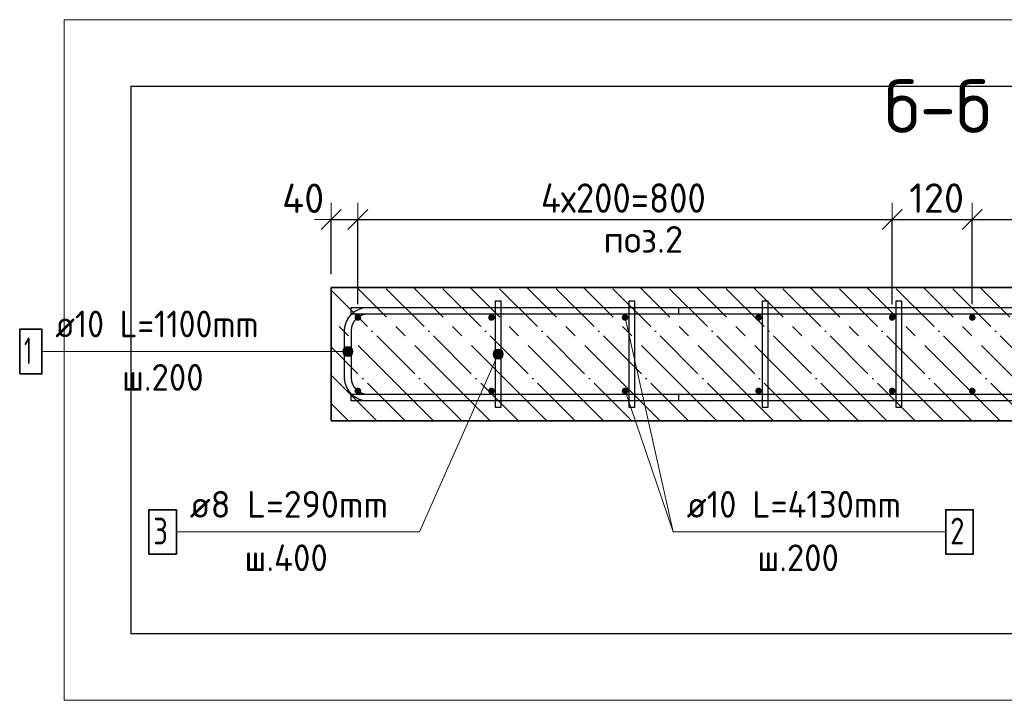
# Model space of a CAD drawing. Header units: millimetres. Extents: x -2995 to 47287, y -2809 to 58122.
# Tile 95 of 143: x 31888 to 33362, y 42293 to 43312. Entities that reach past the tile are written whole.
import ezdxf

# ---------------------------------------------------------------- set-up
doc = ezdxf.new("R2010")
doc.units = ezdxf.units.MM
doc.header["$PDMODE"] = 65
doc.linetypes.add('______11', pattern=[100, 80, -10, 0, -10])
doc.linetypes.add('______5', pattern=[220, 160, -20, 20, -20])
for name, color, linetype, lineweight in [('Standard', 7, 'Continuous', 25), ('Арм.стержн. Арматура края', 96, 'Continuous', 35), ('Арм.стержн. вертикальными 1', 22, 'Continuous', 35), ('Арм.стержн.горизонт. 1', 180, 'Continuous', 35), ('Размерная линия_ общее', 7, 'Continuous', 13)]:
    doc.layers.add(name, color=color, linetype=linetype, lineweight=lineweight)
doc.layers.add('Арм.стержн.Стяжки', color=7, linetype='Continuous', lineweight=35, true_color=0x501e0f)
doc.styles.add('ISOCPEUR', font='ISOCPEUR')
doc.dimstyles.new('DIMSTYLE_3', dxfattribs={"dimtxt": 44, "dimasz": 50, "dimexe": 0, "dimexo": 0, "dimgap": 22, "dimtad": 2, "dimdec": 0, "dimrnd": 5, "dimzin": 12, "dimdsep": 46, "dimtxsty": 'ISOCPEUR', "dimblk1": 'ALL_ML_STRICH', "dimblk2": 'ALL_ML_STRICH', "dimsah": 1, "dimcen": 0, "dimclrd": 7, "dimclre": 256, "dimclrt": 7, "dimadec": 0, "dimazin": 0, "dimtfac": 1, "dimtdec": 0, "dimtix": 1, "dimtmove": 2, "dimatfit": 3, "dimfxl": 0, "dimtzin": 0, "dimlwd": 0, "dimlwe": -3, "dimarcsym": 0})
doc.dimstyles.new('DIMSTYLE_8', dxfattribs={"dimtxt": 44, "dimasz": 50, "dimexe": 0, "dimexo": 0, "dimgap": 22, "dimtad": 2, "dimdec": 0, "dimrnd": 5, "dimzin": 12, "dimdsep": 46, "dimtxsty": 'ISOCPEUR', "dimblk1": 'ALL_ML_STRICH', "dimblk2": 'ALL_ML_STRICH', "dimsah": 1, "dimcen": 0, "dimclrd": 7, "dimclre": 256, "dimclrt": 7, "dimadec": 0, "dimazin": 0, "dimtfac": 1, "dimtdec": 0, "dimtix": 1, "dimtmove": 2, "dimatfit": 3, "dimfxl": 0, "dimtvp": 1.2, "dimtzin": 0, "dimlwd": 0, "dimlwe": -3, "dimarcsym": 0})

# ---------------------------------------------------------------- blocks, each defined once
blk = doc.blocks.new('ALL_ML_STRICH')
at = {"color": 0, "linetype": 'ByBlock', "lineweight": -2}
for p, q in [((-0.3, -0.3), (0.3, 0.3)), ((0, -0.5), (0, 0.5)), ((-1, 0), (0.5, 0))]:
    blk.add_line(p, q, dxfattribs=at)
blk = doc.blocks.new('*D98')
at = {"layer": 'DEFPOINTS', "color": 7, "linetype": 'Continuous', "lineweight": 13, "transparency": 33554687}
for p in [(32354.1, 43013.1), (32354.1, 42911.3), (32394.1, 42866.3)]:
    blk.add_point(p, dxfattribs=at)
at = {"layer": 'Размерная линия_ общее', "color": 253, "linetype": 'Continuous', "lineweight": -2, "true_color": 0xa0a0a0, "transparency": 33554687}
for p, q in [((32354.1, 42931.3), (32354.1, 43013.1)), ((32394.1, 42886.3), (32394.1, 43013.1))]:
    blk.add_line(p, q, dxfattribs=at)
at = {"layer": 'Размерная линия_ общее', "color": 7, "linetype": 'Continuous', "lineweight": -2, "transparency": 33554687}
blk.add_line((32354.1, 43013.1), (32394.1, 43013.1), dxfattribs=at)
at = {"layer": 'Размерная линия_ общее', "color": 7, "linetype": 'Continuous', "lineweight": 13, "transparency": 33554687, "xscale": 50, "yscale": 50, "zscale": 50, "rotation": 180}
blk.add_blockref('ALL_ML_STRICH', (32354.1, 43013.1), dxfattribs=at)
at = {"layer": 'Размерная линия_ общее', "color": 7, "linetype": 'Continuous', "lineweight": 13, "transparency": 33554687, "xscale": 50, "yscale": 50, "zscale": 50}
blk.add_blockref('ALL_ML_STRICH', (32394.1, 43013.1), dxfattribs=at)
at = {"layer": 'Размерная линия_ общее', "color": 7, "linetype": 'Continuous', "lineweight": 13, "transparency": 33554687, "insert": (32312.1, 43044.8), "char_height": 44, "width": 88, "attachment_point": 5, "style": 'ISOCPEUR'}
blk.add_mtext('\\A1;{40}', dxfattribs=at)
blk = doc.blocks.new('*D99')
at = {"layer": 'DEFPOINTS', "color": 7, "linetype": 'Continuous', "lineweight": 13, "transparency": 33554687}
for p in [(32394.1, 43013.1), (32394.1, 42866.3), (33194.1, 42866.3)]:
    blk.add_point(p, dxfattribs=at)
at = {"layer": 'Размерная линия_ общее', "color": 253, "linetype": 'Continuous', "lineweight": -2, "true_color": 0xa0a0a0, "transparency": 33554687}
for p, q in [((32394.1, 42886.3), (32394.1, 43013.1)), ((33194.1, 42886.3), (33194.1, 43013.1))]:
    blk.add_line(p, q, dxfattribs=at)
at = {"layer": 'Размерная линия_ общее', "color": 7, "linetype": 'Continuous', "lineweight": -2, "transparency": 33554687}
blk.add_line((32394.1, 43013.1), (33194.1, 43013.1), dxfattribs=at)
at = {"layer": 'Размерная линия_ общее', "color": 7, "linetype": 'Continuous', "lineweight": 13, "transparency": 33554687, "xscale": 50, "yscale": 50, "zscale": 50, "rotation": 180}
blk.add_blockref('ALL_ML_STRICH', (32394.1, 43013.1), dxfattribs=at)
at = {"layer": 'Размерная линия_ общее', "color": 7, "linetype": 'Continuous', "lineweight": 13, "transparency": 33554687, "xscale": 50, "yscale": 50, "zscale": 50}
blk.add_blockref('ALL_ML_STRICH', (33194.1, 43013.1), dxfattribs=at)
at = {"layer": 'Размерная линия_ общее', "color": 7, "linetype": 'Continuous', "lineweight": 13, "transparency": 33554687, "insert": (32668.1, 43067.1), "char_height": 44, "width": 2.2, "attachment_point": 1, "line_spacing_factor": 0.60241, "style": 'ISOCPEUR'}
blk.add_mtext('\\W0.91;4х200=800', dxfattribs=at)
blk = doc.blocks.new('*D100')
at = {"layer": 'DEFPOINTS', "color": 7, "linetype": 'Continuous', "lineweight": 13, "transparency": 33554687}
for p in [(33194.1, 43013.1), (33194.1, 42866.3), (33314.1, 42866.3)]:
    blk.add_point(p, dxfattribs=at)
at = {"layer": 'Размерная линия_ общее', "color": 253, "linetype": 'Continuous', "lineweight": -2, "true_color": 0xa0a0a0, "transparency": 33554687}
for p, q in [((33194.1, 42886.3), (33194.1, 43013.1)), ((33314.1, 42886.3), (33314.1, 43013.1))]:
    blk.add_line(p, q, dxfattribs=at)
at = {"layer": 'Размерная линия_ общее', "color": 7, "linetype": 'Continuous', "lineweight": -2, "transparency": 33554687}
blk.add_line((33194.1, 43013.1), (33314.1, 43013.1), dxfattribs=at)
at = {"layer": 'Размерная линия_ общее', "color": 7, "linetype": 'Continuous', "lineweight": 13, "transparency": 33554687, "xscale": 50, "yscale": 50, "zscale": 50, "rotation": 180}
blk.add_blockref('ALL_ML_STRICH', (33194.1, 43013.1), dxfattribs=at)
at = {"layer": 'Размерная линия_ общее', "color": 7, "linetype": 'Continuous', "lineweight": 13, "transparency": 33554687, "xscale": 50, "yscale": 50, "zscale": 50}
blk.add_blockref('ALL_ML_STRICH', (33314.1, 43013.1), dxfattribs=at)
at = {"layer": 'Размерная линия_ общее', "color": 7, "linetype": 'Continuous', "lineweight": 13, "transparency": 33554687, "insert": (33260.7, 43045.1), "char_height": 44, "width": 132, "attachment_point": 5, "style": 'ISOCPEUR'}
blk.add_mtext('\\A1;{120}', dxfattribs=at)
blk = doc.blocks.new('*D101')
at = {"layer": 'DEFPOINTS', "color": 7, "linetype": 'Continuous', "lineweight": 13, "transparency": 33554687}
for p in [(33314.1, 43013.1), (33314.1, 42866.3), (34114.1, 42866.3)]:
    blk.add_point(p, dxfattribs=at)
at = {"layer": 'Размерная линия_ общее', "color": 253, "linetype": 'Continuous', "lineweight": -2, "true_color": 0xa0a0a0, "transparency": 33554687}
for p, q in [((33314.1, 42886.3), (33314.1, 43013.1)), ((34114.1, 42886.3), (34114.1, 43013.1))]:
    blk.add_line(p, q, dxfattribs=at)
at = {"layer": 'Размерная линия_ общее', "color": 7, "linetype": 'Continuous', "lineweight": -2, "transparency": 33554687}
blk.add_line((33314.1, 43013.1), (34114.1, 43013.1), dxfattribs=at)
at = {"layer": 'Размерная линия_ общее', "color": 7, "linetype": 'Continuous', "lineweight": 13, "transparency": 33554687, "xscale": 50, "yscale": 50, "zscale": 50, "rotation": 180}
blk.add_blockref('ALL_ML_STRICH', (33314.1, 43013.1), dxfattribs=at)
at = {"layer": 'Размерная линия_ общее', "color": 7, "linetype": 'Continuous', "lineweight": 13, "transparency": 33554687, "xscale": 50, "yscale": 50, "zscale": 50}
blk.add_blockref('ALL_ML_STRICH', (34114.1, 43013.1), dxfattribs=at)
at = {"layer": 'Размерная линия_ общее', "color": 7, "linetype": 'Continuous', "lineweight": 13, "transparency": 33554687, "insert": (33588.1, 43067.1), "char_height": 44, "width": 2.2, "attachment_point": 1, "line_spacing_factor": 0.60241, "style": 'ISOCPEUR'}
blk.add_mtext('\\W0.91;4х200=800', dxfattribs=at)

msp = doc.modelspace()

# ---------------------------------------------------------------- hatches: boundary and pattern name
at = {"layer": 'Арм.стержн. Арматура края', "linetype": 'Continuous', "lineweight": 13, "transparency": 33554687}
for points in [[(32372.7, 42811.5), (32372.7, 42819), (32371.6, 42815.3)], [(32372.7, 42819), (32375.4, 42808.8), (32375.4, 42821.7)], [(32372.7, 42819), (32372.7, 42811.5), (32375.4, 42808.8)], [(32375.4, 42821.7), (32379.1, 42807.8), (32379.1, 42822.8)], [(32375.4, 42821.7), (32375.4, 42808.8), (32379.1, 42807.8)], [(32379.1, 42822.8), (32379.1, 42807.8), (32382.9, 42808.8)], [(32379.1, 42822.8), (32382.9, 42808.8), (32382.9, 42821.7)], [(32382.9, 42821.7), (32382.9, 42808.8), (32385.6, 42811.5)], [(32382.9, 42821.7), (32385.6, 42811.5), (32385.6, 42819)], [(32385.6, 42819), (32385.6, 42811.5), (32386.6, 42815.3)]]:
    msp.add_hatch(color=7, dxfattribs=at).paths.add_polyline_path(points)
at = {"layer": 'Арм.стержн. вертикальными 1', "linetype": 'Continuous', "lineweight": 50, "transparency": 33554687}
for points in [[(32394.1, 42861.3), (32396, 42861.7), (32397.6, 42862.8), (32398.7, 42864.4), (32399.1, 42866.3), (32398.7, 42868.2), (32397.6, 42869.8), (32396, 42870.9), (32394.1, 42871.3), (32392.2, 42870.9), (32390.6, 42869.8), (32389.5, 42868.2), (32389.1, 42866.3), (32389.5, 42864.4), (32390.6, 42862.8), (32392.2, 42861.7)], [(32594.1, 42861.3), (32596, 42861.7), (32597.6, 42862.8), (32598.7, 42864.4), (32599.1, 42866.3), (32598.7, 42868.2), (32597.6, 42869.8), (32596, 42870.9), (32594.1, 42871.3), (32592.2, 42870.9), (32590.6, 42869.8), (32589.5, 42868.2), (32589.1, 42866.3), (32589.5, 42864.4), (32590.6, 42862.8), (32592.2, 42861.7)], [(32794.1, 42861.3), (32796, 42861.7), (32797.6, 42862.8), (32798.7, 42864.4), (32799.1, 42866.3), (32798.7, 42868.2), (32797.6, 42869.8), (32796, 42870.9), (32794.1, 42871.3), (32792.2, 42870.9), (32790.6, 42869.8), (32789.5, 42868.2), (32789.1, 42866.3), (32789.5, 42864.4), (32790.6, 42862.8), (32792.2, 42861.7)], [(32994.1, 42861.3), (32996, 42861.7), (32997.6, 42862.8), (32998.7, 42864.4), (32999.1, 42866.3), (32998.7, 42868.2), (32997.6, 42869.8), (32996, 42870.9), (32994.1, 42871.3), (32992.2, 42870.9), (32990.6, 42869.8), (32989.5, 42868.2), (32989.1, 42866.3), (32989.5, 42864.4), (32990.6, 42862.8), (32992.2, 42861.7)], [(33194.1, 42861.3), (33196, 42861.7), (33197.6, 42862.8), (33198.7, 42864.4), (33199.1, 42866.3), (33198.7, 42868.2), (33197.6, 42869.8), (33196, 42870.9), (33194.1, 42871.3), (33192.2, 42870.9), (33190.6, 42869.8), (33189.5, 42868.2), (33189.1, 42866.3), (33189.5, 42864.4), (33190.6, 42862.8), (33192.2, 42861.7)], [(33314.1, 42861.3), (33316, 42861.7), (33317.6, 42862.8), (33318.7, 42864.4), (33319.1, 42866.3), (33318.7, 42868.2), (33317.6, 42869.8), (33316, 42870.9), (33314.1, 42871.3), (33312.2, 42870.9), (33310.6, 42869.8), (33309.5, 42868.2), (33309.1, 42866.3), (33309.5, 42864.4), (33310.6, 42862.8), (33312.2, 42861.7)], [(32394.1, 42751.3), (32396, 42751.7), (32397.6, 42752.8), (32398.7, 42754.4), (32399.1, 42756.3), (32398.7, 42758.2), (32397.6, 42759.8), (32396, 42760.9), (32394.1, 42761.3), (32392.2, 42760.9), (32390.6, 42759.8), (32389.5, 42758.2), (32389.1, 42756.3), (32389.5, 42754.4), (32390.6, 42752.8), (32392.2, 42751.7)], [(32594.1, 42751.3), (32596, 42751.7), (32597.6, 42752.8), (32598.7, 42754.4), (32599.1, 42756.3), (32598.7, 42758.2), (32597.6, 42759.8), (32596, 42760.9), (32594.1, 42761.3), (32592.2, 42760.9), (32590.6, 42759.8), (32589.5, 42758.2), (32589.1, 42756.3), (32589.5, 42754.4), (32590.6, 42752.8), (32592.2, 42751.7)], [(32794.1, 42751.3), (32796, 42751.7), (32797.6, 42752.8), (32798.7, 42754.4), (32799.1, 42756.3), (32798.7, 42758.2), (32797.6, 42759.8), (32796, 42760.9), (32794.1, 42761.3), (32792.2, 42760.9), (32790.6, 42759.8), (32789.5, 42758.2), (32789.1, 42756.3), (32789.5, 42754.4), (32790.6, 42752.8), (32792.2, 42751.7)], [(32994.1, 42751.3), (32996, 42751.7), (32997.6, 42752.8), (32998.7, 42754.4), (32999.1, 42756.3), (32998.7, 42758.2), (32997.6, 42759.8), (32996, 42760.9), (32994.1, 42761.3), (32992.2, 42760.9), (32990.6, 42759.8), (32989.5, 42758.2), (32989.1, 42756.3), (32989.5, 42754.4), (32990.6, 42752.8), (32992.2, 42751.7)], [(33194.1, 42751.3), (33196, 42751.7), (33197.6, 42752.8), (33198.7, 42754.4), (33199.1, 42756.3), (33198.7, 42758.2), (33197.6, 42759.8), (33196, 42760.9), (33194.1, 42761.3), (33192.2, 42760.9), (33190.6, 42759.8), (33189.5, 42758.2), (33189.1, 42756.3), (33189.5, 42754.4), (33190.6, 42752.8), (33192.2, 42751.7)], [(33314.1, 42751.3), (33316, 42751.7), (33317.6, 42752.8), (33318.7, 42754.4), (33319.1, 42756.3), (33318.7, 42758.2), (33317.6, 42759.8), (33316, 42760.9), (33314.1, 42761.3), (33312.2, 42760.9), (33310.6, 42759.8), (33309.5, 42758.2), (33309.1, 42756.3), (33309.5, 42754.4), (33310.6, 42752.8), (33312.2, 42751.7)]]:
    msp.add_hatch(color=4, dxfattribs=at).paths.add_polyline_path(points)
at = {"layer": 'Арм.стержн.Стяжки', "linetype": 'Continuous', "lineweight": 13, "transparency": 33554687}
for points in [[(32599.7, 42817.3), (32610.2, 42815.7), (32603.3, 42818.7)], [(32603.3, 42818.7), (32610.2, 42815.7), (32607.1, 42818.2)], [(32596.7, 42810.5), (32611, 42808.3), (32597.3, 42814.3)], [(32598.1, 42806.9), (32608.5, 42805.3), (32596.7, 42810.5)], [(32596.7, 42810.5), (32608.5, 42805.3), (32611, 42808.3)], [(32597.3, 42814.3), (32611.5, 42812.1), (32599.7, 42817.3)], [(32597.3, 42814.3), (32611, 42808.3), (32611.5, 42812.1)], [(32604.9, 42803.9), (32598.1, 42806.9), (32601.1, 42804.4)], [(32598.1, 42806.9), (32604.9, 42803.9), (32608.5, 42805.3)], [(32599.7, 42817.3), (32611.5, 42812.1), (32610.2, 42815.7)]]:
    msp.add_hatch(color=7, dxfattribs=at).paths.add_polyline_path(points)

# ---------------------------------------------------------------- linework, layer by layer
at = {"color": 52, "linetype": 'Continuous', "lineweight": -3, "transparency": 33554687}
for p, q in [((32054.2, 43212.2), (32054.2, 42393.1)), ((34410, 43212.2), (32054.2, 43212.2)), ((32054.2, 43212.2), (32054.2, 42393.1)), ((34410, 43212.2), (32054.2, 43212.2)), ((32054.2, 42393.1), (34410, 42393.1)), ((32054.2, 42393.1), (34410, 42393.1))]:
    msp.add_line(p, q, dxfattribs=at)
at = {"layer": 'Standard', "color": 7, "linetype": 'Continuous', "lineweight": 35, "transparency": 33554687}
for p, q in [((34154.1, 42911.3), (32354.1, 42911.3)), ((32354.1, 42911.3), (32354.1, 42711.3)), ((32354.1, 42711.3), (34154.1, 42711.3))]:
    msp.add_line(p, q, dxfattribs=at)
at = {"layer": 'Standard', "color": 253, "linetype": '______11', "lineweight": -3, "true_color": 0xababab, "transparency": 33554687}
for p, q in [((32549.9, 42711.3), (32354.1, 42907.1)), ((32634.7, 42711.3), (32434.7, 42911.3)), ((32719.6, 42711.3), (32519.6, 42911.3)), ((32804.4, 42711.3), (32604.4, 42911.3)), ((32889.3, 42711.3), (32689.3, 42911.3)), ((32974.1, 42711.3), (32774.1, 42911.3)), ((33059, 42711.3), (32859, 42911.3)), ((33143.9, 42711.3), (32943.9, 42911.3)), ((33228.7, 42711.3), (33028.7, 42911.3)), ((33313.6, 42711.3), (33113.6, 42911.3)), ((33398.4, 42711.3), (33198.4, 42911.3)), ((33483.3, 42711.3), (33283.3, 42911.3)), ((32465, 42711.3), (32354.1, 42822.2)), ((32380.2, 42711.3), (32354.1, 42737.4))]:
    msp.add_line(p, q, dxfattribs=at)
at = {"layer": 'Standard', "color": 253, "linetype": '______5', "lineweight": -3, "true_color": 0xababab, "transparency": 33554687}
for p, q in [((32592.3, 42711.3), (32392.3, 42911.3)), ((32677.2, 42711.3), (32477.2, 42911.3)), ((32762, 42711.3), (32562, 42911.3)), ((32846.9, 42711.3), (32646.9, 42911.3)), ((32931.7, 42711.3), (32731.7, 42911.3)), ((33016.6, 42711.3), (32816.6, 42911.3)), ((33101.4, 42711.3), (32901.4, 42911.3)), ((33186.3, 42711.3), (32986.3, 42911.3)), ((33271.1, 42711.3), (33071.1, 42911.3)), ((33356, 42711.3), (33156, 42911.3)), ((33440.8, 42711.3), (33240.8, 42911.3)), ((33525.7, 42711.3), (33325.7, 42911.3)), ((32507.5, 42711.3), (32354.1, 42864.7)), ((32422.6, 42711.3), (32354.1, 42779.8))]:
    msp.add_line(p, q, dxfattribs=at)
at = {"layer": 'Standard', "color": 7, "linetype": 'Continuous', "lineweight": 13, "transparency": 33554687}
msp.add_line((32794.1, 42866.3), (32866.3, 42545.2), dxfattribs=at)
msp.add_lwpolyline([(31954.2, 43312.2), (31954.2, 42293.1), (34510, 42293.1), (34510, 43312.2), (31954.2, 43312.2)], dxfattribs=at)
at = {"layer": 'Арм.стержн. Арматура края', "color": 7, "linetype": 'Continuous', "lineweight": 13, "transparency": 33554687}
for p, q in [((32379.1, 42822.8), (32379.1, 42822.8)), ((31920.9, 42815.3), (32316.9, 42815.3)), ((32316.9, 42815.3), (32379.1, 42815.3)), ((32371.6, 42815.3), (32371.6, 42815.3)), ((32379.1, 42807.8), (32379.1, 42807.8)), ((32386.6, 42815.3), (32386.6, 42815.3))]:
    msp.add_line(p, q, dxfattribs=at)
at = {"layer": 'Арм.стержн. Арматура края', "color": 4, "linetype": 'Continuous', "lineweight": 25, "transparency": 33554687}
msp.add_lwpolyline([(32874.1, 42741.3), (32407.5, 42741.3), (32401.4, 42742.2), (32395, 42744.2), (32389.2, 42747.5), (32384.3, 42751.5), (32380.3, 42756.4), (32377.1, 42762.2), (32375, 42768.6), (32374.1, 42774.7), (32374.1, 42848), (32375, 42854.1), (32377.1, 42860.4), (32380.3, 42866.3), (32384.3, 42871.1), (32389.2, 42875.1), (32395, 42878.4), (32401.4, 42880.5), (32407.5, 42881.3), (32874.1, 42881.3), (32874.1, 42871.3), (32408.1, 42871.3), (32403.6, 42870.7), (32399.1, 42869.2), (32394.9, 42866.8), (32391.4, 42864), (32388.6, 42860.6), (32386.2, 42856.4), (32384.7, 42851.8), (32384.1, 42847.3), (32384.1, 42775.3), (32384.7, 42770.8), (32386.2, 42766.2), (32388.6, 42762.1), (32391.4, 42758.6), (32394.9, 42755.8), (32399.1, 42753.4), (32403.6, 42751.9), (32408.1, 42751.3), (32874.1, 42751.3), (32874.1, 42741.3)], dxfattribs=at)
msp.add_lwpolyline([(32874.1, 42741.3), (32407.5, 42741.3), (32401.4, 42742.2), (32395, 42744.2), (32389.2, 42747.5), (32384.3, 42751.5), (32380.3, 42756.4), (32377.1, 42762.2), (32375, 42768.6), (32374.1, 42774.7), (32374.1, 42848), (32375, 42854.1), (32377.1, 42860.4), (32380.3, 42866.3), (32384.3, 42871.1), (32389.2, 42875.1), (32395, 42878.4), (32401.4, 42880.5), (32407.5, 42881.3), (32874.1, 42881.3), (32874.1, 42871.3), (32408.1, 42871.3), (32403.6, 42870.7), (32399.1, 42869.2), (32394.9, 42866.8), (32391.4, 42864), (32388.6, 42860.6), (32386.2, 42856.4), (32384.7, 42851.8), (32384.1, 42847.3), (32384.1, 42775.3), (32384.7, 42770.8), (32386.2, 42766.2), (32388.6, 42762.1), (32391.4, 42758.6), (32394.9, 42755.8), (32399.1, 42753.4), (32403.6, 42751.9), (32408.1, 42751.3), (32874.1, 42751.3), (32874.1, 42741.3)], dxfattribs=at)
msp.add_lwpolyline([(32874.1, 42741.3), (32407.5, 42741.3), (32401.4, 42742.2), (32395, 42744.2), (32389.2, 42747.5), (32384.3, 42751.5), (32380.3, 42756.4), (32377.1, 42762.2), (32375, 42768.6), (32374.1, 42774.7), (32374.1, 42848), (32375, 42854.1), (32377.1, 42860.4), (32380.3, 42866.3), (32384.3, 42871.1), (32389.2, 42875.1), (32395, 42878.4), (32401.4, 42880.5), (32407.5, 42881.3), (32874.1, 42881.3), (32874.1, 42871.3), (32408.1, 42871.3), (32403.6, 42870.7), (32399.1, 42869.2), (32394.9, 42866.8), (32391.4, 42864), (32388.6, 42860.6), (32386.2, 42856.4), (32384.7, 42851.8), (32384.1, 42847.3), (32384.1, 42775.3), (32384.7, 42770.8), (32386.2, 42766.2), (32388.6, 42762.1), (32391.4, 42758.6), (32394.9, 42755.8), (32399.1, 42753.4), (32403.6, 42751.9), (32408.1, 42751.3), (32874.1, 42751.3), (32874.1, 42741.3)], dxfattribs=at)
msp.add_lwpolyline([(32874.1, 42741.3), (32407.5, 42741.3), (32401.4, 42742.2), (32395, 42744.2), (32389.2, 42747.5), (32384.3, 42751.5), (32380.3, 42756.4), (32377.1, 42762.2), (32375, 42768.6), (32374.1, 42774.7), (32374.1, 42848), (32375, 42854.1), (32377.1, 42860.4), (32380.3, 42866.3), (32384.3, 42871.1), (32389.2, 42875.1), (32395, 42878.4), (32401.4, 42880.5), (32407.5, 42881.3), (32874.1, 42881.3), (32874.1, 42871.3), (32408.1, 42871.3), (32403.6, 42870.7), (32399.1, 42869.2), (32394.9, 42866.8), (32391.4, 42864), (32388.6, 42860.6), (32386.2, 42856.4), (32384.7, 42851.8), (32384.1, 42847.3), (32384.1, 42775.3), (32384.7, 42770.8), (32386.2, 42766.2), (32388.6, 42762.1), (32391.4, 42758.6), (32394.9, 42755.8), (32399.1, 42753.4), (32403.6, 42751.9), (32408.1, 42751.3), (32874.1, 42751.3), (32874.1, 42741.3)], dxfattribs=at)
msp.add_lwpolyline([(32874.1, 42741.3), (32407.5, 42741.3), (32401.4, 42742.2), (32395, 42744.2), (32389.2, 42747.5), (32384.3, 42751.5), (32380.3, 42756.4), (32377.1, 42762.2), (32375, 42768.6), (32374.1, 42774.7), (32374.1, 42848), (32375, 42854.1), (32377.1, 42860.4), (32380.3, 42866.3), (32384.3, 42871.1), (32389.2, 42875.1), (32395, 42878.4), (32401.4, 42880.5), (32407.5, 42881.3), (32874.1, 42881.3), (32874.1, 42871.3), (32408.1, 42871.3), (32403.6, 42870.7), (32399.1, 42869.2), (32394.9, 42866.8), (32391.4, 42864), (32388.6, 42860.6), (32386.2, 42856.4), (32384.7, 42851.8), (32384.1, 42847.3), (32384.1, 42775.3), (32384.7, 42770.8), (32386.2, 42766.2), (32388.6, 42762.1), (32391.4, 42758.6), (32394.9, 42755.8), (32399.1, 42753.4), (32403.6, 42751.9), (32408.1, 42751.3), (32874.1, 42751.3), (32874.1, 42741.3)], dxfattribs=at)
at = {"layer": 'Арм.стержн. Арматура края', "color": 7, "linetype": 'Continuous', "lineweight": 35, "transparency": 33554687}
msp.add_lwpolyline([(31887.6, 42781.9), (31920.9, 42781.9), (31920.9, 42848.6), (31887.6, 42848.6), (31887.6, 42781.9)], dxfattribs=at)
at = {"layer": 'Арм.стержн. Арматура края', "color": 7, "linetype": 'Continuous', "lineweight": 13, "transparency": 33554687}
msp.add_circle((32379.1, 42815.3), 7.5, dxfattribs=at)
at = {"layer": 'Арм.стержн. вертикальными 1', "color": 7, "linetype": 'Continuous', "lineweight": 13, "transparency": 33554687}
for q in [(32794.1, 42756.3), (33274.3, 42545.2)]:
    msp.add_line((32866.3, 42545.2), q, dxfattribs=at)
at = {"layer": 'Арм.стержн. вертикальными 1', "color": 7, "linetype": 'Continuous', "lineweight": 35, "transparency": 33554687}
msp.add_lwpolyline([(33274.3, 42511.9), (33315.6, 42511.9), (33315.6, 42578.5), (33274.3, 42578.5), (33274.3, 42511.9)], dxfattribs=at)
at = {"layer": 'Арм.стержн.горизонт. 1', "color": 4, "linetype": 'Continuous', "lineweight": 25, "transparency": 33554687}
for points in [[(32384.1, 42881.3), (34124.1, 42881.3), (34124.1, 42871.3), (32384.1, 42871.3), (32384.1, 42881.3)], [(32384.1, 42881.3), (34124.1, 42881.3), (34124.1, 42871.3), (32384.1, 42871.3), (32384.1, 42881.3)], [(32384.1, 42881.3), (34124.1, 42881.3), (34124.1, 42871.3), (32384.1, 42871.3), (32384.1, 42881.3)], [(32384.1, 42881.3), (34124.1, 42881.3), (34124.1, 42871.3), (32384.1, 42871.3), (32384.1, 42881.3)], [(32384.1, 42881.3), (34124.1, 42881.3), (34124.1, 42871.3), (32384.1, 42871.3), (32384.1, 42881.3)], [(32384.1, 42751.3), (34124.1, 42751.3), (34124.1, 42741.3), (32384.1, 42741.3), (32384.1, 42751.3)], [(32384.1, 42751.3), (34124.1, 42751.3), (34124.1, 42741.3), (32384.1, 42741.3), (32384.1, 42751.3)], [(32384.1, 42751.3), (34124.1, 42751.3), (34124.1, 42741.3), (32384.1, 42741.3), (32384.1, 42751.3)], [(32384.1, 42751.3), (34124.1, 42751.3), (34124.1, 42741.3), (32384.1, 42741.3), (32384.1, 42751.3)], [(32384.1, 42751.3), (34124.1, 42751.3), (34124.1, 42741.3), (32384.1, 42741.3), (32384.1, 42751.3)]]:
    msp.add_lwpolyline(points, dxfattribs=at)
at = {"layer": 'Арм.стержн.Стяжки', "color": 7, "linetype": 'Continuous', "lineweight": 13, "transparency": 33554687}
for p, q in [((32607.1, 42818.2), (32607.1, 42818.2)), ((32486.3, 42545.2), (32604.1, 42811.3)), ((32597.3, 42814.3), (32597.3, 42814.3)), ((32601.1, 42804.4), (32601.1, 42804.4)), ((32611, 42808.3), (32611, 42808.3)), ((32122.3, 42545.2), (32486.3, 42545.2))]:
    msp.add_line(p, q, dxfattribs=at)
at = {"layer": 'Арм.стержн.Стяжки', "color": 40, "linetype": 'Continuous', "lineweight": 25, "transparency": 33554687}
for points in [[(32600.1, 42731.3), (32600.1, 42891.3), (32608.1, 42891.3), (32608.1, 42731.3), (32600.1, 42731.3)], [(32600.1, 42731.3), (32600.1, 42891.3), (32608.1, 42891.3), (32608.1, 42731.3), (32600.1, 42731.3)], [(32600.1, 42731.3), (32600.1, 42891.3), (32608.1, 42891.3), (32608.1, 42731.3), (32600.1, 42731.3)], [(32800.1, 42731.3), (32800.1, 42891.3), (32808.1, 42891.3), (32808.1, 42731.3), (32800.1, 42731.3)], [(32800.1, 42731.3), (32800.1, 42891.3), (32808.1, 42891.3), (32808.1, 42731.3), (32800.1, 42731.3)], [(33000.1, 42731.3), (33000.1, 42891.3), (33008.1, 42891.3), (33008.1, 42731.3), (33000.1, 42731.3)], [(33000.1, 42731.3), (33000.1, 42891.3), (33008.1, 42891.3), (33008.1, 42731.3), (33000.1, 42731.3)], [(33000.1, 42731.3), (33000.1, 42891.3), (33008.1, 42891.3), (33008.1, 42731.3), (33000.1, 42731.3)], [(33200.1, 42731.3), (33200.1, 42891.3), (33208.1, 42891.3), (33208.1, 42731.3), (33200.1, 42731.3)], [(33200.1, 42731.3), (33200.1, 42891.3), (33208.1, 42891.3), (33208.1, 42731.3), (33200.1, 42731.3)]]:
    msp.add_lwpolyline(points, dxfattribs=at)
at = {"layer": 'Арм.стержн.Стяжки', "color": 7, "linetype": 'Continuous', "lineweight": 35, "transparency": 33554687}
msp.add_lwpolyline([(32081, 42511.9), (32122.3, 42511.9), (32122.3, 42578.5), (32081, 42578.5), (32081, 42511.9)], dxfattribs=at)
at = {"layer": 'Арм.стержн.Стяжки', "color": 7, "linetype": 'Continuous', "lineweight": 13, "transparency": 33554687}
msp.add_circle((32604.1, 42811.3), 7.5, dxfattribs=at)

# ---------------------------------------------------------------- texts
at = {"layer": 'Standard', "color": 7, "linetype": 'Continuous', "lineweight": 13, "transparency": 33554687, "insert": (33182.7, 43182.7), "char_height": 80, "width": 204.522, "attachment_point": 4, "style": 'ISOCPEUR'}
msp.add_mtext('\\A1;{\\fISOCPEUR|i0|b0;\\H80.000000;\\W1.000000;\\C7;б-б}\\P', dxfattribs=at)
at = {"layer": 'Standard', "color": 7, "linetype": 'Continuous', "lineweight": 18, "transparency": 33554687, "insert": (32761.7, 42963.2), "char_height": 40, "width": 140.769, "attachment_point": 7, "style": 'ISOCPEUR'}
msp.add_mtext('\\A1;{\\fISOCPEUR|i0|b0;\\H40.000000;\\W1.000000;\\C7;поз.2}\\P', dxfattribs=at)
at = {"layer": 'Арм.стержн. Арматура края', "color": 7, "linetype": 'Continuous', "lineweight": 25, "transparency": 33554687, "char_height": 40, "attachment_point": 7, "style": 'ISOCPEUR'}
for s, insert, width in [('\\W0.92;ø10 L=1100mm ', (31940.9, 42836.6), 374.226), ('\\W0.56;1', (31894.3, 42796.6), 31.111), ('\\W0.95;ш.200 ', (32040.9, 42756.6), 174.933)]:
    msp.add_mtext(s, dxfattribs=dict(at, insert=insert, width=width))
at = {"layer": 'Арм.стержн. вертикальными 1', "color": 7, "linetype": 'Continuous', "lineweight": 25, "transparency": 33554687, "char_height": 40, "attachment_point": 7, "style": 'ISOCPEUR'}
for s, insert, width in [('\\W0.94;ø10 L=4130mm ', (32886.3, 42566.5), 386.635), ('\\W0.78;2', (33281, 42526.5), 43.521), ('\\W0.95;ш.200 ', (32992.3, 42486.5), 174.933)]:
    msp.add_mtext(s, dxfattribs=dict(at, insert=insert, width=width))
at = {"layer": 'Арм.стержн.Стяжки', "color": 7, "linetype": 'Continuous', "lineweight": 25, "transparency": 33554687, "char_height": 40, "attachment_point": 7, "style": 'ISOCPEUR'}
for s, insert, width in [('\\W0.98;ø8 L=290mm ', (32142.3, 42566.5), 343.369), ('\\W0.78;3', (32087.6, 42526.5), 43.521), ('\\W0.95;ш.400 ', (32224.3, 42486.5), 178.965)]:
    msp.add_mtext(s, dxfattribs=dict(at, insert=insert, width=width))

# ---------------------------------------------------------------- dimensions: what is measured, and where the dimension line sits
at = {"layer": 'Размерная линия_ общее', "color": 7, "linetype": 'Continuous', "lineweight": 13, "transparency": 33554687}
for base, p1, p2, picture, middle in [((32394.1, 43013.1), (32354.1, 42931.3), (32394.1, 42886.3), '*D98', (32312.1, 43044.8)), ((33314.1, 43013.1), (33194.1, 42886.3), (33314.1, 42886.3), '*D100', (33260.7, 43045.1))]:
    dim = msp.add_linear_dim(base=base, p1=p1, p2=p2, dimstyle='DIMSTYLE_8', override={"dimpost": '<>', "dimclrd": 7, "dimclre": 253, "dimclrt": 7, "dimlwd": 0, "dimlwe": 65533}, dxfattribs=at)
    dim.commit()
    dim.dimension.update_dxf_attribs({"geometry": picture, "text_midpoint": middle, "dimtype": 160})
for base, p1, p2, picture, middle in [((33194.1, 43013.1), (32394.1, 42886.3), (33194.1, 42886.3), '*D99', (32794.1, 43035.1)), ((34114.1, 43013.1), (33314.1, 42886.3), (34114.1, 42886.3), '*D101', (33714.1, 43035.1))]:
    dim = msp.add_linear_dim(base=base, p1=p1, p2=p2, text='\\W0.91;4х200=800', dimstyle='DIMSTYLE_3', override={"dimpost": '<>', "dimclrd": 7, "dimclre": 253, "dimclrt": 7, "dimlwd": 0, "dimlwe": 65533}, dxfattribs=at)
    dim.commit()
    dim.dimension.update_dxf_attribs({"geometry": picture, "text_midpoint": middle, "dimtype": 160})

doc.saveas('drawing.dxf')
